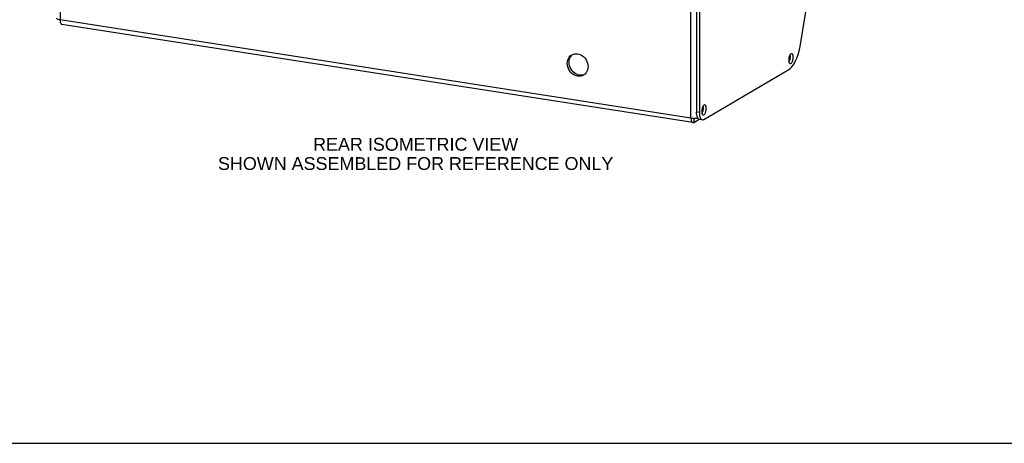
# Model space of a CAD drawing. Header units: inches. Extents: x 0 to 54.4, y 0 to 35.2.
# Tile 6 of 9: x 26.2 to 44.6, y 0 to 7.9. Entities that reach past the tile are written whole.
import ezdxf

# ---------------------------------------------------------------- set-up
doc = ezdxf.new("R2010")
doc.units = ezdxf.units.IN
doc.header["$LTSCALE"] = 2.992
doc.header["$MEASUREMENT"] = 0
doc.layers.get('0').update_dxf_attribs({"linetype": 'CONTINUOUS'})
doc.layers.add('DIMENSIONS', color=7, linetype='CONTINUOUS')
doc.styles.get("Standard").update_dxf_attribs({"font": 'arial.ttf'})

msp = doc.modelspace()

# ---------------------------------------------------------------- linework, layer by layer
at = {"color": 3, "linetype": 'Continuous'}
for p, q in [((26.966, 21.872), (26.966, 7.92)), ((38.767, 6.083), (38.767, 20.036)), ((38.871, 19.655), (38.871, 6.194)), ((38.767, 6.083), (26.966, 7.92)), ((38.803, 5.999), (27.001, 7.835)), ((40.599, 7.131), (40.605, 7.139)), ((38.973, 6.171), (38.978, 6.18)), ((38.821, 6.003), (38.92, 6.062))]:
    msp.add_line(p, q, dxfattribs=at)
at = {"color": 7, "linetype": 'Continuous'}
for p, q in [((38.925, 18.989), (38.925, 6.185)), ((40.808, 7.425), (42.564, 18.079)), ((36.742, 6.888), (36.712, 6.885)), ((39.01, 6.057), (40.594, 6.992)), ((38.821, 6.075), (38.829, 6.079)), ((38.925, 6.185), (38.871, 6.194)), ((38.925, 6.185), (38.926, 6.158)), ((38.926, 6.158), (38.929, 6.133)), ((38.821, 6.075), (38.809, 6.077)), ((38.821, 6.075), (38.821, 6.003)), ((38.981, 6.051), (38.928, 6.059)), ((0, 0), (54.4, 0))]:
    msp.add_line(p, q, dxfattribs=at)
at = {"color": 3, "linetype": 'Continuous'}
for points in [[(26.966, 7.92), (26.947, 7.923), (26.93, 7.928), (26.917, 7.934), (26.908, 7.94), (26.903, 7.947), (26.902, 7.951)], [(26.966, 7.92), (26.967, 7.898), (26.97, 7.879), (26.975, 7.863), (26.982, 7.85), (26.99, 7.841), (26.999, 7.836), (27.001, 7.835)], [(36.462, 7.169), (36.474, 7.197), (36.49, 7.223), (36.51, 7.245), (36.533, 7.262), (36.536, 7.264)], [(36.536, 7.264), (36.559, 7.275), (36.587, 7.283), (36.617, 7.286), (36.647, 7.284), (36.678, 7.277), (36.707, 7.265), (36.736, 7.248), (36.762, 7.227), (36.785, 7.202), (36.805, 7.174), (36.821, 7.144), (36.832, 7.111), (36.839, 7.079), (36.842, 7.046)], [(40.605, 7.139), (40.611, 7.152), (40.616, 7.166), (40.621, 7.181), (40.624, 7.197)], [(40.626, 7.229), (40.626, 7.245), (40.624, 7.259), (40.621, 7.269)], [(40.624, 7.197), (40.626, 7.213), (40.626, 7.229)], [(36.453, 7.106), (36.455, 7.139), (36.462, 7.169)], [(36.758, 6.887), (36.736, 6.876), (36.707, 6.868), (36.678, 6.865), (36.647, 6.867), (36.617, 6.875), (36.587, 6.887), (36.559, 6.904), (36.533, 6.925), (36.51, 6.95), (36.49, 6.978), (36.474, 7.008), (36.462, 7.04), (36.455, 7.073), (36.453, 7.106)], [(36.842, 7.046), (36.839, 7.013), (36.832, 6.983), (36.821, 6.954), (36.805, 6.929), (36.785, 6.907), (36.762, 6.889), (36.758, 6.887)], [(39, 6.27), (38.999, 6.285), (38.997, 6.299), (38.994, 6.309)], [(38.997, 6.237), (38.999, 6.253), (39, 6.27)], [(38.767, 6.083), (38.788, 6.081), (38.811, 6.079), (38.834, 6.079)], [(38.767, 6.083), (38.768, 6.062), (38.771, 6.043), (38.776, 6.027), (38.783, 6.014), (38.791, 6.004), (38.8, 6), (38.803, 5.999)], [(38.834, 6.079), (38.856, 6.081), (38.877, 6.084), (38.894, 6.087)], [(38.881, 6.118), (38.875, 6.141), (38.872, 6.166), (38.871, 6.194)], [(38.896, 6.082), (38.888, 6.098), (38.881, 6.118)], [(38.928, 6.059), (38.918, 6.062), (38.907, 6.07), (38.896, 6.082)], [(38.978, 6.18), (38.984, 6.192), (38.99, 6.206), (38.994, 6.222), (38.997, 6.237)], [(38.803, 5.999), (38.81, 5.999), (38.821, 6.003)]]:
    msp.add_lwpolyline(points, dxfattribs=at)
at = {"color": 7, "linetype": 'Continuous'}
for points in [[(40.594, 6.992), (40.622, 7.012), (40.649, 7.038), (40.675, 7.071), (40.7, 7.109), (40.724, 7.153), (40.746, 7.201), (40.765, 7.253), (40.782, 7.308), (40.796, 7.366), (40.808, 7.425)], [(36.487, 7.126), (36.489, 7.159), (36.496, 7.189), (36.508, 7.218)], [(36.508, 7.218), (36.524, 7.243), (36.544, 7.265), (36.555, 7.274)], [(40.597, 7.203), (40.595, 7.187), (40.594, 7.171)], [(40.615, 7.261), (40.609, 7.248), (40.604, 7.234), (40.6, 7.219), (40.597, 7.203)], [(40.637, 7.285), (40.629, 7.28), (40.622, 7.271), (40.615, 7.261)], [(40.622, 7.103), (40.629, 7.104), (40.637, 7.107), (40.644, 7.112), (40.651, 7.121), (40.658, 7.131), (40.664, 7.144), (40.67, 7.158), (40.674, 7.173), (40.677, 7.189), (40.679, 7.205), (40.68, 7.221)], [(40.651, 7.289), (40.644, 7.288), (40.637, 7.285)], [(40.68, 7.221), (40.679, 7.237), (40.677, 7.25), (40.674, 7.262), (40.67, 7.273), (40.664, 7.281), (40.658, 7.286), (40.651, 7.289)], [(36.712, 6.885), (36.682, 6.888), (36.651, 6.895), (36.621, 6.907), (36.593, 6.924), (36.567, 6.945), (36.544, 6.97), (36.524, 6.998), (36.508, 7.028), (36.496, 7.06), (36.489, 7.093), (36.487, 7.126)], [(40.594, 7.171), (40.595, 7.155), (40.597, 7.142), (40.6, 7.129), (40.604, 7.119), (40.609, 7.111), (40.615, 7.106), (40.622, 7.103)], [(38.989, 6.301), (38.983, 6.288), (38.977, 6.274), (38.973, 6.259), (38.97, 6.243)], [(39.01, 6.325), (39.003, 6.32), (38.996, 6.311), (38.989, 6.301)], [(39.025, 6.329), (39.018, 6.328), (39.01, 6.325)], [(39.053, 6.261), (39.052, 6.277), (39.05, 6.29), (39.047, 6.303), (39.043, 6.313), (39.038, 6.321), (39.032, 6.326), (39.025, 6.329)], [(38.807, 6.08), (38.807, 6.078), (38.81, 6.075), (38.813, 6.073), (38.814, 6.073)], [(38.929, 6.133), (38.934, 6.11), (38.941, 6.09)], [(38.941, 6.09), (38.95, 6.074), (38.96, 6.062), (38.971, 6.054), (38.981, 6.051)], [(38.97, 6.243), (38.968, 6.227), (38.967, 6.211)], [(38.967, 6.211), (38.968, 6.195), (38.97, 6.182), (38.973, 6.169), (38.977, 6.159), (38.983, 6.151), (38.989, 6.146), (38.996, 6.143)], [(38.996, 6.143), (39.003, 6.144), (39.01, 6.147), (39.018, 6.152), (39.025, 6.161), (39.032, 6.171), (39.038, 6.184), (39.043, 6.198), (39.047, 6.213), (39.05, 6.229), (39.052, 6.245), (39.053, 6.261)], [(38.814, 6.073), (38.817, 6.073), (38.821, 6.075)], [(38.981, 6.051), (38.984, 6.05), (38.997, 6.052), (39.01, 6.057)]]:
    msp.add_lwpolyline(points, dxfattribs=at)

# ---------------------------------------------------------------- texts
at = {"layer": 'DIMENSIONS', "color": 2, "linetype": 'Continuous', "insert": (33.617, 5.713), "char_height": 0.24, "width": 7.38112, "attachment_point": 2, "line_spacing_factor": 0.9}
msp.add_mtext('REAR ISOMETRIC VIEW\\PSHOWN ASSEMBLED FOR REFERENCE ONLY', dxfattribs=at)

doc.saveas('drawing.dxf')
